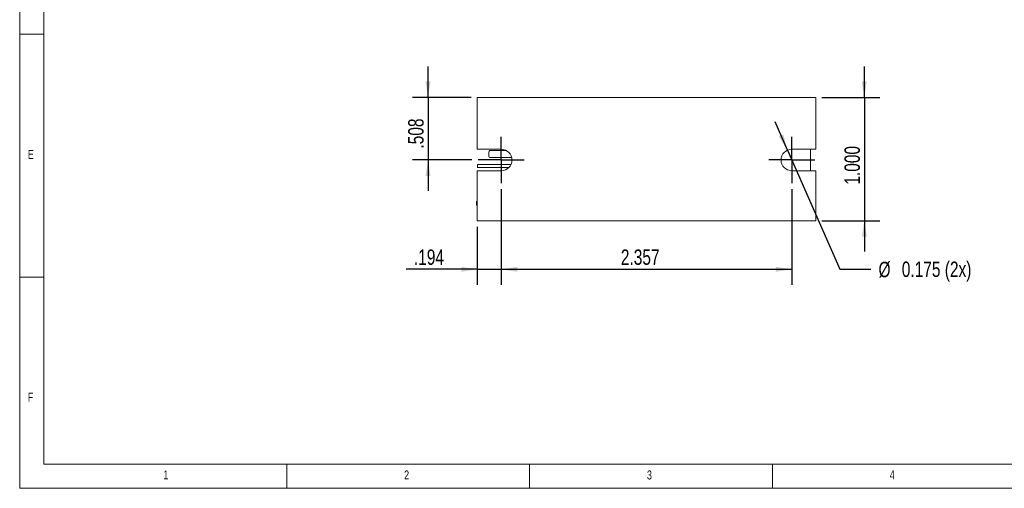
# Model space of a CAD drawing. Header units: inches. Extents: x 0.2 to 16.3, y 0.2 to 11.5.
# Tile 1 of 18: x 0.2 to 8.2, y 0.2 to 4. Entities that reach past the tile are written whole.
import ezdxf

# ---------------------------------------------------------------- set-up
doc = ezdxf.new("R2010")
doc.units = ezdxf.units.IN
doc.header["$MEASUREMENT"] = 0
doc.layers.add('FORMAT', color=7, linetype='Continuous')
doc.styles.add('SLDTEXTSTYLE0', font='TXT', dxfattribs={"width": 0.75})
doc.dimstyles.new('SLDDIMSTYLE0', dxfattribs={"dimtxt": 0.125, "dimasz": 0.13, "dimexe": 0, "dimexo": 0.0625, "dimgap": 0.03125, "dimtad": 2, "dimdec": 3, "dimzin": 12, "dimdsep": 46, "dimtxsty": 'Standard', "dimsah": 1, "dimcen": 0.09, "dimadec": 0, "dimazin": 0, "dimtfac": 1, "dimtdec": 3, "dimtofl": 0, "dimtmove": 0, "dimatfit": 3, "dimfxl": 0, "dimtolj": 1, "dimtzin": 12, "dimarcsym": 0})
doc.dimstyles.new('SLDDIMSTYLE1', dxfattribs={"dimtxt": 0.125, "dimasz": 0.13, "dimexe": 0, "dimexo": 0.0625, "dimgap": 0.03125, "dimtad": 2, "dimdec": 3, "dimzin": 12, "dimdsep": 46, "dimtxsty": 'Standard', "dimsah": 1, "dimcen": 0.09, "dimadec": 0, "dimazin": 0, "dimtfac": 1, "dimtdec": 3, "dimtofl": 0, "dimtmove": 0, "dimatfit": 3, "dimfxl": 0, "dimtolj": 1, "dimtzin": 12, "dimarcsym": 0})
doc.dimstyles.new('SLDDIMSTYLE2', dxfattribs={"dimtxt": 0.125, "dimasz": 0.13, "dimexe": 0, "dimexo": 0.0625, "dimgap": 0.03125, "dimtad": 0, "dimtih": 1, "dimtoh": 1, "dimdec": 3, "dimzin": 12, "dimdsep": 46, "dimtxsty": 'Standard', "dimsah": 1, "dimcen": 0.09, "dimadec": 0, "dimazin": 0, "dimtfac": 1, "dimtdec": 3, "dimtmove": 0, "dimatfit": 2, "dimfxl": 0, "dimtolj": 1, "dimtzin": 12, "dimarcsym": 0})
doc.dimstyles.new('SLDDIMSTYLE3', dxfattribs={"dimtxt": 0.125, "dimasz": 0.13, "dimexe": 0, "dimexo": 0.0625, "dimgap": 0.03125, "dimtad": 2, "dimdec": 3, "dimzin": 4, "dimdsep": 46, "dimtxsty": 'Standard', "dimsah": 1, "dimcen": 0.09, "dimadec": 0, "dimazin": 0, "dimtfac": 1, "dimtdec": 3, "dimtofl": 0, "dimtmove": 0, "dimatfit": 3, "dimfxl": 0, "dimtolj": 1, "dimtzin": 12, "dimarcsym": 0})

# ---------------------------------------------------------------- blocks, each defined once
blk = doc.blocks.new('*D13')
at = {"layer": 'FORMAT'}
for p, q in [((3.5076, 3.3655), (3.5076, 3.6155)), ((3.8563, 3.3655), (3.3826, 3.3655)), ((3.5076, 3.3655), (3.5076, 2.858)), ((3.8628, 2.858), (3.3826, 2.858)), ((3.5076, 2.858), (3.5076, 2.608))]:
    blk.add_line(p, q, dxfattribs=at)
for points in [[(3.5076, 3.3655), (3.5276, 3.4955), (3.4876, 3.4955)], [(3.5076, 2.858), (3.4876, 2.728), (3.5276, 2.728)]]:
    blk.add_solid(points, dxfattribs=at)
at = {"layer": 'FORMAT', "insert": (3.3464, 2.9502), "char_height": 0.125, "attachment_point": 1, "rotation": 90, "style": 'SLDTEXTSTYLE0'}
blk.add_mtext('.508', dxfattribs=at)
blk = doc.blocks.new('*D14')
at = {"layer": 'FORMAT'}
for p, q in [((4.1003, 2.6205), (4.1003, 1.8468)), ((3.9063, 2.3155), (3.9063, 1.8468)), ((3.9063, 1.9718), (3.3306, 1.9718)), ((3.9063, 1.9718), (4.1003, 1.9718)), ((4.1003, 1.9718), (4.3503, 1.9718))]:
    blk.add_line(p, q, dxfattribs=at)
for points in [[(3.9063, 1.9718), (3.7763, 1.9918), (3.7763, 1.9518)], [(4.1003, 1.9718), (4.2303, 1.9518), (4.2303, 1.9918)]]:
    blk.add_solid(points, dxfattribs=at)
at = {"layer": 'FORMAT', "insert": (3.3931, 2.133), "char_height": 0.125, "attachment_point": 1, "style": 'SLDTEXTSTYLE0'}
blk.add_mtext('.194', dxfattribs=at)
blk = doc.blocks.new('*D15')
at = {"layer": 'FORMAT'}
for p, q in [((4.1003, 2.6205), (4.1003, 1.8468)), ((6.4573, 2.6205), (6.4573, 1.8468)), ((4.1003, 1.9718), (6.4573, 1.9718))]:
    blk.add_line(p, q, dxfattribs=at)
for points in [[(4.1003, 1.9718), (4.2303, 1.9518), (4.2303, 1.9918)], [(6.4573, 1.9718), (6.3273, 1.9918), (6.3273, 1.9518)]]:
    blk.add_solid(points, dxfattribs=at)
at = {"layer": 'FORMAT', "insert": (5.071, 2.133), "char_height": 0.125, "attachment_point": 1, "style": 'SLDTEXTSTYLE0'}
blk.add_mtext('2.357', dxfattribs=at)
blk = doc.blocks.new('*D16')
at = {"layer": 'FORMAT'}
for p, q in [((7.045, 3.3655), (7.045, 3.6155)), ((6.7013, 3.3655), (7.17, 3.3655)), ((7.045, 3.3655), (7.045, 2.3655)), ((6.7013, 2.3655), (7.17, 2.3655)), ((7.045, 2.3655), (7.045, 2.1155))]:
    blk.add_line(p, q, dxfattribs=at)
for points in [[(7.045, 3.3655), (7.065, 3.4955), (7.025, 3.4955)], [(7.045, 2.3655), (7.025, 2.2355), (7.065, 2.2355)]]:
    blk.add_solid(points, dxfattribs=at)
at = {"layer": 'FORMAT', "insert": (6.8838, 2.6578), "char_height": 0.125, "attachment_point": 1, "rotation": 90, "style": 'SLDTEXTSTYLE0'}
blk.add_mtext('1.000', dxfattribs=at)
blk = doc.blocks.new('*D17')
at = {"layer": 'FORMAT'}
for p, q in [((6.422, 2.9381), (6.3213, 3.1669)), ((6.422, 2.9381), (6.8475, 1.9718)), ((6.8475, 1.9718), (7.0975, 1.9718))]:
    blk.add_line(p, q, dxfattribs=at)
blk.add_solid([(6.422, 2.9381), (6.3879, 3.0651), (6.3513, 3.049)], dxfattribs=at)
at = {"layer": 'FORMAT', "char_height": 0.125, "attachment_point": 1, "style": 'SLDTEXTSTYLE0'}
for s, insert in [('%%c', (7.16, 2.0328)), ('0.175 (2x)', (7.3485, 2.0348))]:
    blk.add_mtext(s, dxfattribs=dict(at, insert=insert))
blk = doc.blocks.new('SW_CENTERMARKSYMBOL_4')
at = {"layer": 'FORMAT', "color": 0}
for p, q in [((0, 0.1), (0, 0.1875)), ((0, 0), (0, 0.1)), ((-0.1, 0), (-0.1875, 0)), ((0, 0), (-0.1, 0)), ((0, 0), (0, -0.1)), ((0, 0), (0.1, 0)), ((0.1, 0), (0.1875, 0)), ((0, -0.1), (0, -0.1875))]:
    blk.add_line(p, q, dxfattribs=at)
blk = doc.blocks.new('SW_CENTERMARKSYMBOL_5')
at = {"layer": 'FORMAT', "color": 0}
for p, q in [((0, 0.1), (0, 0.1875)), ((0, 0), (0, 0.1)), ((-0.1, 0), (-0.1875, 0)), ((0, 0), (-0.1, 0)), ((0, 0), (0, -0.1)), ((0, 0), (0.1, 0)), ((0.1, 0), (0.1875, 0)), ((0, -0.1), (0, -0.1875))]:
    blk.add_line(p, q, dxfattribs=at)

msp = doc.modelspace()

# ---------------------------------------------------------------- linework, layer by layer
at = {"color": 7, "linetype": 'Continuous', "lineweight": 0}
for p, q in [((0.1969, 11.4961), (0.1969, 0.1969)), ((0.3937, 11.2992), (0.3937, 0.3937)), ((0.1969, 3.878), (0.3937, 3.878)), ((0.3937, 1.9094), (0.1969, 1.9094)), ((0.3937, 0.3937), (8.9685, 0.3937)), ((2.3622, 0.1969), (2.3622, 0.3937)), ((4.3307, 0.3937), (4.3307, 0.1969)), ((6.2992, 0.1969), (6.2992, 0.3937)), ((0.1969, 0.1969), (16.3386, 0.1969))]:
    msp.add_line(p, q, dxfattribs=at)
at = {"color": 7, "linetype": 'Continuous', "lineweight": 15}
for p, q in [((3.9063, 2.9455), (3.9063, 3.3655)), ((3.9063, 3.3655), (6.6513, 3.3655)), ((6.6513, 3.3655), (6.6513, 2.9455)), ((4.1003, 2.9455), (3.9063, 2.9455)), ((3.9996, 2.8885), (3.9996, 2.9235)), ((4.0096, 2.9335), (4.1445, 2.9335)), ((4.1853, 2.8785), (4.0096, 2.8785)), ((6.6513, 2.9455), (6.4573, 2.9455)), ((6.6075, 2.7705), (6.6075, 2.9455)), ((4.1796, 2.821), (3.9096, 2.821)), ((3.9096, 2.796), (3.9096, 2.821)), ((4.162, 2.796), (3.9096, 2.796)), ((3.9063, 2.5705), (3.9063, 2.7705)), ((3.9063, 2.7705), (4.1003, 2.7705)), ((6.4573, 2.7705), (6.6513, 2.7705)), ((6.6513, 2.7705), (6.6513, 2.5705)), ((3.9063, 2.3655), (3.9063, 2.5705)), ((6.6513, 2.5705), (6.6513, 2.3655)), ((3.9013, 2.5205), (3.9013, 2.4905)), ((3.9013, 2.5205), (3.9063, 2.5205)), ((3.9013, 2.4905), (3.9063, 2.4905)), ((3.9063, 2.3655), (6.6513, 2.3655)), ((3.9063, 2.3655), (4.1003, 2.3655)), ((3.9063, 2.3655), (4.1003, 2.3655)), ((4.1003, 2.3655), (4.1878, 2.3655)), ((4.1003, 2.3655), (4.1878, 2.3655)), ((6.3698, 2.3655), (6.4573, 2.3655)), ((6.3698, 2.3655), (6.4573, 2.3655)), ((6.4573, 2.3655), (6.6513, 2.3655)), ((6.4573, 2.3655), (6.6513, 2.3655))]:
    msp.add_line(p, q, dxfattribs=at)
for centre, radius, start, end in [((4.0096, 2.9235), 0.01, 90, 180), ((4.0096, 2.8885), 0.01, 180, 270), ((4.1003, 2.858), 0.0875, 270, 90), ((6.4573, 2.858), 0.0875, 90, 270)]:
    msp.add_arc(centre, radius, start, end, dxfattribs=at)

# ---------------------------------------------------------------- block references
at = {"layer": 'FORMAT'}
for name, p in [('SW_CENTERMARKSYMBOL_4', (4.1003, 2.858)), ('SW_CENTERMARKSYMBOL_5', (6.4573, 2.858))]:
    msp.add_blockref(name, p, dxfattribs=at)

# ---------------------------------------------------------------- texts
at = {"color": 7, "linetype": 'Continuous', "lineweight": 0, "char_height": 0.0729, "attachment_point": 1, "style": 'SLDTEXTSTYLE0'}
for s, insert in [('E', (0.2625, 2.9397)), ('F', (0.2625, 0.9712)), ('1', (1.3615, 0.3413)), ('2', (3.3136, 0.3413)), ('3', (5.2822, 0.3413)), ('4', (7.2507, 0.3413))]:
    msp.add_mtext(s, dxfattribs=dict(at, insert=insert))

# ---------------------------------------------------------------- dimensions: what is measured, and where the dimension line sits
at = {"layer": 'FORMAT'}
for base, p1, p2, dimstyle, picture, middle in [((3.5075699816, 2.8580280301), (3.9062748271, 3.3655280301), (3.9127748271, 2.8580280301), 'SLDDIMSTYLE1', '*D13', (3.5075699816, 3.1117780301)), ((7.045, 2.3655), (6.6513, 3.3655), (6.6513, 2.3655), 'SLDDIMSTYLE3', '*D16', (7.045, 2.8655))]:
    dim = msp.add_linear_dim(base=base, p1=p1, p2=p2, angle=90, dimstyle=dimstyle, dxfattribs=at)
    dim.commit()
    dim.dimension.update_dxf_attribs({"geometry": picture, "text_midpoint": middle, "dimtype": 160})
dim = msp.add_radius_dim(center=(6.4573, 2.858), mpoint=(6.422, 2.9381), text='%%c0.175 (2x)', dimstyle='SLDDIMSTYLE2', override={"dimpost": '<>'}, dxfattribs=at)
dim.commit()
dim.dimension.update_dxf_attribs({"geometry": '*D17', "text_midpoint": (7.6328, 1.9718), "dimtype": 164})
for base, p1, p2, dimstyle, picture, middle in [((4.1003, 1.9718), (3.9063, 2.3655), (4.1003, 2.6705), 'SLDDIMSTYLE1', '*D14', (3.5547, 1.9718)), ((6.4573, 1.9718), (4.1003, 2.6705), (6.4573, 2.6705), 'SLDDIMSTYLE0', '*D15', (5.2788, 1.9718))]:
    dim = msp.add_linear_dim(base=base, p1=p1, p2=p2, dimstyle=dimstyle, dxfattribs=at)
    dim.commit()
    dim.dimension.update_dxf_attribs({"geometry": picture, "text_midpoint": middle, "dimtype": 160})

doc.saveas('drawing.dxf')
